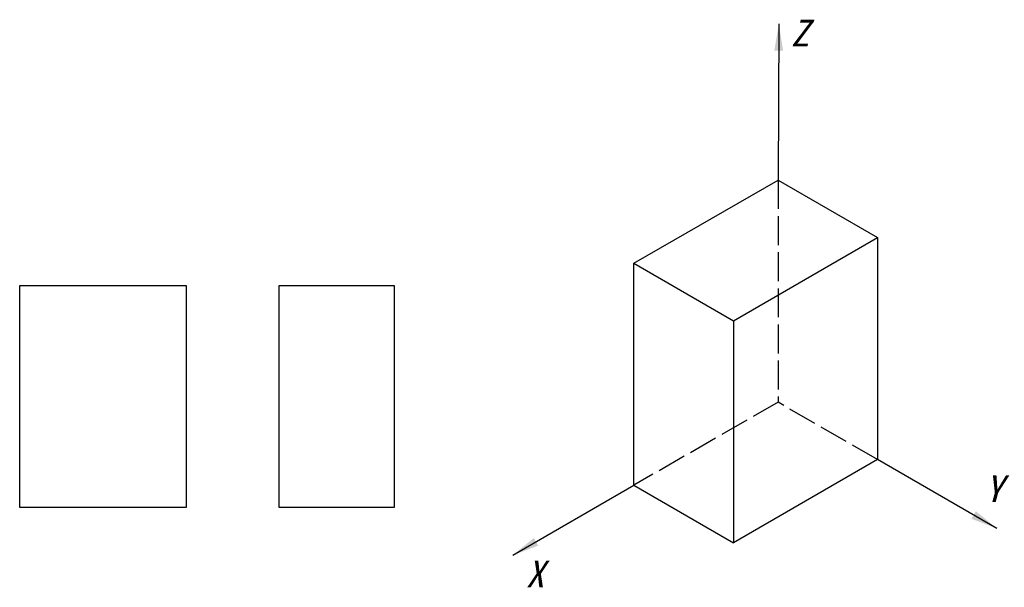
# Model space of a CAD drawing. Header units: millimetres. Extents: x 1873 to 2241, y 1189 to 1401.
import ezdxf

# ---------------------------------------------------------------- set-up
doc = ezdxf.new("R2010")
doc.units = ezdxf.units.MM
doc.header["$LTSCALE"] = 0.3
doc.linetypes.add('ACAD_ISO02W100', pattern=[15, 12, -3])
doc.layers.add('轮廓线', color=7, linetype='Continuous', lineweight=30)
doc.styles.get("Standard").update_dxf_attribs({"font": '仿宋_GB2312.ttf'})
doc.dimstyles.new('ISO-25', dxfattribs={"dimtxt": 5, "dimasz": 10, "dimexe": 1.25, "dimexo": 0.625, "dimtad": 1, "dimdec": 0, "dimdsep": 46, "dimtxsty": 'Standard', "dimcen": 2.5, "dimadec": 0, "dimazin": 0, "dimtfac": 1, "dimtdec": 0, "dimtmove": 0, "dimatfit": 3, "dimfxl": 1, "dimarcsym": 0})

msp = doc.modelspace()

# ---------------------------------------------------------------- linework, layer by layer
at = {"layer": '轮廓线', "color": 5}
for p, q in [((2102.23, 1309.87), (2156.11, 1340.98)), ((2156.11, 1340.98), (2193.3, 1319.51)), ((2139.42, 1288.4), (2193.3, 1319.51)), ((2193.3, 1319.51), (2193.3, 1236.46)), ((2102.23, 1226.82), (2102.23, 1309.87)), ((2102.23, 1309.87), (2139.42, 1288.4)), ((2139.42, 1288.4), (2139.42, 1205.35)), ((2193.3, 1236.46), (2139.42, 1205.35)), ((2102.23, 1226.82), (2139.42, 1205.35))]:
    msp.add_line(p, q, dxfattribs=at)
at = {"layer": '轮廓线', "color": 5, "linetype": 'ACAD_ISO02W100', "lineweight": -2, "ltscale": 3}
for p, q in [((2156.11, 1340.98), (2156.11, 1257.93)), ((2156.11, 1257.93), (2102.23, 1226.82)), ((2193.3, 1236.46), (2156.11, 1257.93))]:
    msp.add_line(p, q, dxfattribs=at)
at = {"layer": '轮廓线'}
for points in [[(1872.61, 1301.58), (1934.83, 1301.58), (1934.83, 1218.53), (1872.61, 1218.53)], [(1969.65, 1301.58), (2012.59, 1301.58), (2012.59, 1218.53), (1969.65, 1218.53)]]:
    msp.add_lwpolyline(points, close=True, dxfattribs=at)

# ---------------------------------------------------------------- texts
at = {"layer": '轮廓线', "char_height": 10, "attachment_point": 1}
for s, insert in [('{\\fFangSong_GB2312|b0|i1|c134|p49;\\C5;Z}', (2160.91, 1400.98)), ('{\\fFangSong_GB2312|b0|i1|c134|p49;\\C5;Y}', (2233.43, 1230.53)), ('{\\fFangSong_GB2312|b0|i1|c134|p49;\\C5;X}', (2061.88, 1198.67))]:
    msp.add_mtext_dynamic_manual_height_columns(s, width=43.482, gutter_width=12.5, heights=[0], dxfattribs=dict(at, insert=insert))

# ---------------------------------------------------------------- leaders
at = {"layer": '轮廓线', "color": 5, "lineweight": -3}
for points in [[(2156.4, 1399.38), (2156.11, 1340.98)], [(2237.88, 1210.72), (2193.3, 1236.46)], [(2056.98, 1200.69), (2102.23, 1226.82)]]:
    msp.add_leader(points, dimstyle='ISO-25', override={"dimgap": 0.625, "dimtad": 0}, dxfattribs=at)

doc.saveas('drawing.dxf')
